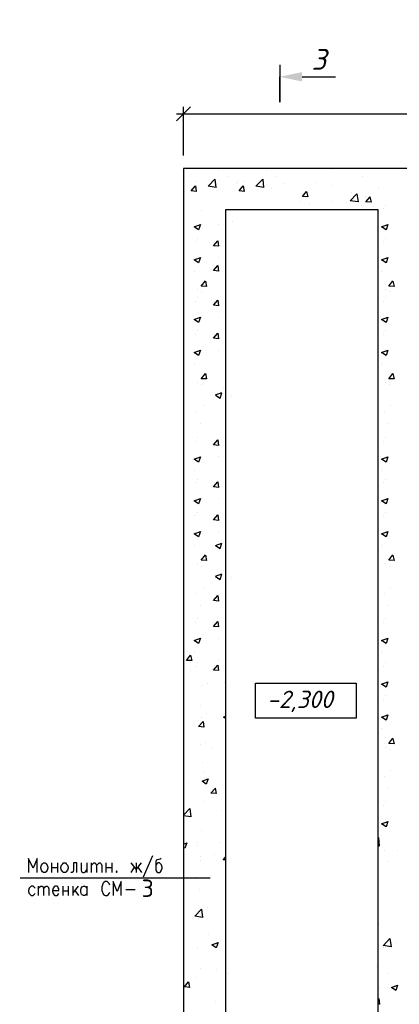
# Model space of a CAD drawing. Extents: x -119078 to 1619993, y 264752 to 340742.
# Tile 51 of 220: x 387511 to 392971, y 311529 to 325684. Entities that reach past the tile are written whole.
import ezdxf

# ---------------------------------------------------------------- set-up
doc = ezdxf.new("R2010")
doc.units = 0
doc.header["$MEASUREMENT"] = 0
for name, color, linetype in [('PDF _Геометрия', 250, 'Continuous'), ('PDF _Сплошная заливка', 7, 'Continuous'), ('PDF _Текст', 7, 'Continuous'), ('Ярлык', 1, 'Continuous')]:
    doc.layers.add(name, color=color, linetype=linetype)
doc.styles.add('ISO', font='times.ttf')
doc.styles.add('PDF ISOCPEUR Italic', font='isocpeui.ttf')

msp = doc.modelspace()

# ---------------------------------------------------------------- linework, layer by layer
at = {"layer": 'PDF _Геометрия', "color": 7, "lineweight": -3}
for points in [[(391250.783, 325036.315), (391250.783, 324498.667), (391250.783, 324862.744)], [(391572.524, 324862.744), (392055.137, 324862.744)], [(392666.183, 307826.7), (392666.183, 322948.679), (390469.026, 322948.679), (390469.026, 306626.7), (392666.183, 306626.7)], [(387761.411, 313425.611), (387761.411, 313624.583), (387702.143, 313484.879), (387638.641, 313624.583), (387638.641, 313425.611)], [(387968.85, 313561.081), (387968.85, 313425.611)], [(388053.519, 313561.081), (388053.519, 313425.611)], [(388332.926, 313425.611), (388332.926, 313561.081), (388286.358, 313561.081), (388286.358, 313463.712), (388282.125, 313434.078), (388265.191, 313425.611), (388248.257, 313425.611)], [(388396.428, 313561.081), (388396.428, 313463.712), (388400.661, 313434.078), (388417.595, 313425.611), (388438.762, 313425.611), (388455.696, 313434.078), (388476.863, 313463.712)], [(388476.863, 313561.081), (388476.863, 313425.611)], [(388540.365, 313561.081), (388540.365, 313425.611)], [(388540.365, 313522.98), (388561.532, 313548.381), (388578.466, 313561.081), (388591.166, 313561.081), (388608.1, 313548.381), (388616.567, 313522.98), (388616.567, 313425.611)], [(388616.567, 313522.98), (388637.734, 313548.381), (388654.668, 313561.081), (388667.368, 313561.081), (388684.302, 313548.381), (388692.769, 313522.98), (388692.769, 313425.611)], [(388752.037, 313561.081), (388752.037, 313425.611)], [(388836.706, 313561.081), (388836.706, 313425.611)], [(389255.817, 313561.081), (389188.082, 313472.179), (389116.113, 313561.081)], [(389188.082, 313561.081), (389188.082, 313425.611)], [(389420.921, 313662.684), (389285.451, 313357.876)], [(389543.691, 313624.583), (389530.991, 313616.116), (389492.89, 313607.649), (389475.956, 313599.182), (389467.489, 313578.015), (389467.489, 313463.712), (389475.956, 313446.778), (389484.423, 313434.078), (389497.123, 313425.611), (389522.524, 313425.611), (389535.224, 313434.078), (389552.158, 313455.245), (389560.625, 313484.879), (389560.625, 313501.813), (389552.158, 313531.447), (389543.691, 313539.914), (389535.224, 313548.381), (389522.524, 313561.081), (389497.123, 313561.081), (389484.423, 313548.381), (389467.489, 313531.447)], [(387968.85, 313493.346), (388053.519, 313493.346)], [(388752.037, 313493.346), (388836.706, 313493.346)], [(389111.88, 313425.611), (389162.681, 313501.813)], [(389209.249, 313501.813), (389264.284, 313425.611)], [(387515.871, 313349.409), (390250.676, 313349.409)], [(388807.072, 313243.573), (388798.605, 313264.74), (388790.138, 313273.207), (388781.671, 313281.674), (388768.971, 313294.374), (388739.336, 313294.374), (388722.403, 313281.674), (388713.936, 313273.207), (388705.469, 313264.74), (388701.235, 313243.573), (388692.769, 313218.173), (388692.769, 313167.371), (388701.235, 313141.971), (388705.469, 313120.803), (388722.403, 313103.87), (388739.336, 313091.169), (388768.971, 313091.169), (388781.671, 313103.87), (388798.605, 313120.803), (388807.072, 313141.971)], [(388972.176, 313091.169), (388972.176, 313294.374), (388912.908, 313150.437), (388853.639, 313294.374), (388853.639, 313091.169)], [(387731.777, 313197.005), (387714.843, 313218.173), (387702.143, 313226.639), (387676.742, 313226.639), (387664.042, 313218.173), (387647.108, 313197.005), (387638.641, 313167.371), (387638.641, 313150.437), (387647.108, 313120.803), (387664.042, 313103.87), (387676.742, 313091.169), (387702.143, 313091.169), (387714.843, 313103.87), (387731.777, 313120.803)], [(387778.345, 313226.639), (387778.345, 313091.169)], [(387778.345, 313188.538), (387799.512, 313218.173), (387816.446, 313226.639), (387829.146, 313226.639), (387846.08, 313218.173), (387854.547, 313188.538), (387854.547, 313091.169)], [(387854.547, 313188.538), (387875.714, 313218.173), (387892.648, 313226.639), (387905.348, 313226.639), (387922.282, 313218.173), (387930.749, 313188.538), (387930.749, 313091.169)], [(387981.55, 313167.371), (388074.686, 313167.371), (388074.686, 313188.538), (388066.219, 313205.472), (388057.752, 313218.173), (388045.052, 313226.639), (388019.651, 313226.639), (388006.951, 313218.173), (387990.017, 313197.005), (387981.55, 313167.371), (387981.55, 313150.437), (387990.017, 313120.803), (388006.951, 313103.87), (388019.651, 313091.169), (388045.052, 313091.169), (388057.752, 313103.87), (388074.686, 313120.803)], [(388129.721, 313226.639), (388129.721, 313091.169)], [(388129.721, 313158.904), (388210.156, 313158.904)], [(388210.156, 313226.639), (388210.156, 313091.169)], [(388273.658, 313226.639), (388273.658, 313091.169)], [(388349.86, 313226.639), (388273.658, 313129.27)], [(388303.292, 313167.371), (388358.327, 313091.169)], [(388476.863, 313120.803), (388464.163, 313103.87), (388447.229, 313091.169), (388426.062, 313091.169), (388409.128, 313103.87), (388400.661, 313112.336), (388396.428, 313120.803), (388387.961, 313150.437), (388387.961, 313167.371), (388396.428, 313197.005), (388409.128, 313218.173), (388426.062, 313226.639), (388447.229, 313226.639), (388464.163, 313218.173), (388476.863, 313197.005)], [(388476.863, 313226.639), (388476.863, 313091.169)], [(389035.678, 313180.072), (389171.148, 313180.072)]]:
    msp.add_lwpolyline(points, dxfattribs=at)
at = {"layer": 'PDF _Геометрия', "color": 251, "lineweight": -3, "true_color": 0x535353}
for points in [[(389965.246, 324430.932), (389766.274, 324227.727)], [(389867.877, 323732.414), (389867.877, 324430.932)], [(389766.274, 324329.33), (403293.923, 324329.33)]]:
    msp.add_lwpolyline(points, dxfattribs=at)
at = {"layer": 'PDF _Геометрия', "color": 7, "lineweight": -3}
for points in [[(389867.877, 323545.595), (389867.877, 306029.785), (392666.183, 306029.785), (392666.183, 306029.785), (403139.077, 306029.785), (403139.077, 323545.595)], [(390902.014, 316143.368), (392349.852, 316143.368), (392349.852, 315643.822), (390902.014, 315643.822)], [(387854.547, 313561.081), (387875.714, 313561.081), (387892.648, 313548.381), (387905.348, 313531.447), (387913.815, 313501.813), (387913.815, 313484.879), (387905.348, 313455.245), (387892.648, 313434.078), (387875.714, 313425.611), (387854.547, 313425.611), (387837.613, 313434.078), (387824.913, 313455.245), (387816.446, 313484.879), (387816.446, 313501.813), (387824.913, 313531.447), (387837.613, 313548.381)], [(388142.421, 313561.081), (388167.822, 313561.081), (388180.522, 313548.381), (388197.456, 313531.447), (388205.923, 313501.813), (388205.923, 313484.879), (388197.456, 313455.245), (388180.522, 313434.078), (388167.822, 313425.611), (388142.421, 313425.611), (388129.721, 313434.078), (388112.787, 313455.245), (388104.32, 313484.879), (388104.32, 313501.813), (388112.787, 313531.447), (388129.721, 313548.381)], [(388904.441, 313446.778), (388895.974, 313434.078), (388904.441, 313425.611), (388912.908, 313434.078)]]:
    msp.add_lwpolyline(points, close=True, dxfattribs=at)
at = {"layer": 'PDF _Геометрия', "color": 8, "lineweight": -3, "true_color": 0x767676}
for points in [[(390372.621, 323515.961), (390372.621, 323515.961)], [(391061.708, 323515.961), (391061.708, 323515.961)], [(392014.233, 323532.894), (392014.233, 323532.894)], [(392437.577, 323435.525), (392437.577, 323435.525)], [(389949.277, 323355.09), (389949.277, 323355.09)], [(390055.113, 323215.386), (389978.911, 323223.853), (390038.179, 323295.822), (390050.88, 323215.386)], [(390042.413, 323363.557), (390042.413, 323363.557)], [(390334.52, 323270.421), (390220.217, 323291.588), (390317.587, 323393.191), (390330.287, 323270.421)], [(390320.855, 323388.957), (390320.855, 323388.957)], [(390520.792, 323427.058), (390520.792, 323427.058)], [(390626.628, 323329.689), (390626.628, 323329.689)], [(390638.364, 323355.09), (390638.364, 323355.09)], [(390744.2, 323215.386), (390667.998, 323223.853), (390727.266, 323295.822), (390739.966, 323215.386)], [(390731.499, 323363.557), (390731.499, 323363.557)], [(391023.607, 323270.421), (390909.304, 323291.588), (391006.673, 323393.191), (391019.374, 323270.421)], [(391209.879, 323427.058), (391209.879, 323427.058)], [(391315.715, 323329.689), (391315.715, 323329.689)], [(391777.16, 323342.389), (391777.16, 323342.389)], [(391993.066, 323300.055), (391993.066, 323300.055)], [(391137.91, 323261.954), (391137.91, 323261.954)], [(392285.173, 323198.452), (392285.173, 323198.452)], [(392670.417, 323270.421), (392670.417, 323270.421)], [(391548.554, 323071.449), (391548.554, 323071.449)], [(391679.791, 323029.115), (391679.791, 323029.115)], [(391997.299, 323071.449), (391997.299, 323071.449)], [(392420.644, 323012.181), (392420.644, 323012.181)], [(392479.912, 323134.951), (392479.912, 323134.951)], [(392547.647, 323134.951), (392564.581, 323058.749), (392488.379, 323062.982), (392551.88, 323134.951)], [(392767.786, 323019.268), (392767.786, 323019.268)], [(390118.615, 322944.446), (390118.615, 322944.446)], [(390807.701, 322944.446), (390807.701, 322944.446)], [(392738.152, 322964.233), (392738.152, 322964.233)], [(390113.417, 322739.125), (390113.417, 322739.125)], [(390375.89, 322739.861), (390375.89, 322739.861)], [(390566.395, 322783.575), (390566.395, 322783.575)], [(392810.12, 322739.125), (392810.12, 322739.125)], [(390041.448, 322489.352), (390041.448, 322489.352)], [(390071.082, 322544.386), (390071.082, 322544.386)], [(390375.89, 322425.85), (390299.688, 322434.317), (390358.956, 322506.285), (390371.657, 322425.85)], [(390312.388, 322493.585), (390312.388, 322493.585)], [(392738.152, 322489.352), (392738.152, 322489.352)], [(392767.786, 322544.386), (392767.786, 322544.386)], [(390375.89, 322264.979), (390375.89, 322264.979)], [(390024.514, 322066.007), (390024.514, 322066.007)], [(390375.89, 322067.871), (390299.688, 322076.338), (390358.956, 322148.306), (390371.657, 322067.871)], [(390312.388, 322135.606), (390312.388, 322135.606)], [(392721.218, 322066.007), (392721.218, 322066.007)], [(390181.152, 321926.308), (390198.085, 321850.106), (390121.883, 321854.34), (390181.152, 321930.542)], [(392877.855, 321926.308), (392894.789, 321850.106), (392818.587, 321854.34), (392877.855, 321930.542)], [(390071.082, 321799.305), (390071.082, 321799.305)], [(390126.117, 321769.671), (390126.117, 321769.671)], [(392767.786, 321799.305), (392767.786, 321799.305)], [(392822.821, 321769.671), (392822.821, 321769.671)], [(390041.448, 321632.944), (390041.448, 321632.944)], [(390071.082, 321687.978), (390071.082, 321687.978)], [(390375.89, 321569.442), (390299.688, 321577.909), (390358.956, 321649.877), (390371.657, 321569.442)], [(390312.388, 321637.177), (390312.388, 321637.177)], [(392738.152, 321632.944), (392738.152, 321632.944)], [(392767.786, 321687.978), (392767.786, 321687.978)], [(390113.417, 321407.835), (390113.417, 321407.835)], [(390375.89, 321408.571), (390375.89, 321408.571)], [(392810.12, 321407.835), (392810.12, 321407.835)], [(390071.082, 321213.097), (390071.082, 321213.097)], [(390375.89, 321094.56), (390299.688, 321103.027), (390358.956, 321174.996), (390371.657, 321094.56)], [(392767.786, 321213.097), (392767.786, 321213.097)], [(390041.448, 321158.062), (390041.448, 321158.062)], [(390312.388, 321162.295), (390312.388, 321162.295)], [(392738.152, 321158.062), (392738.152, 321158.062)], [(390375.89, 320933.69), (390375.89, 320933.69)], [(390024.514, 320734.718), (390024.514, 320734.718)], [(392721.218, 320734.718), (392721.218, 320734.718)], [(390071.082, 320468.016), (390071.082, 320468.016)], [(390181.152, 320595.019), (390198.085, 320518.817), (390121.883, 320523.05), (390181.152, 320599.252)], [(392767.786, 320468.016), (392767.786, 320468.016)], [(392877.855, 320595.019), (392894.789, 320518.817), (392818.587, 320523.05), (392877.855, 320599.252)], [(390126.117, 320438.381), (390126.117, 320438.381)], [(390329.322, 320290.211), (390418.225, 320324.078)], [(390447.859, 320379.113), (390447.859, 320379.113)], [(392822.821, 320438.381), (392822.821, 320438.381)], [(390329.322, 320285.977), (390392.824, 320243.643), (390418.225, 320319.845)], [(390562.162, 320273.277), (390562.162, 320273.277)], [(390054.148, 320048.905), (390054.148, 320048.905)], [(390151.518, 320133.573), (390151.518, 320133.573)], [(392750.852, 320048.905), (392750.852, 320048.905)], [(392848.221, 320133.573), (392848.221, 320133.573)], [(390113.417, 319875.333), (390113.417, 319875.333)], [(392810.12, 319875.333), (392810.12, 319875.333)], [(390041.448, 319625.56), (390041.448, 319625.56)], [(390071.082, 319680.595), (390071.082, 319680.595)], [(390375.89, 319562.059), (390299.688, 319570.525), (390358.956, 319642.494), (390371.657, 319562.059)], [(390312.388, 319629.794), (390312.388, 319629.794)], [(392738.152, 319625.56), (392738.152, 319625.56)], [(392767.786, 319680.595), (392767.786, 319680.595)], [(390375.89, 319401.188), (390375.89, 319401.188)], [(390024.514, 319202.216), (390024.514, 319202.216)], [(392721.218, 319202.216), (392721.218, 319202.216)], [(390071.082, 319079.399), (390071.082, 319079.399)], [(392767.786, 319079.399), (392767.786, 319079.399)], [(390041.448, 319024.364), (390041.448, 319024.364)], [(390375.89, 318960.862), (390299.688, 318969.329), (390358.956, 319041.298), (390371.657, 318960.862)], [(390312.388, 319028.598), (390312.388, 319028.598)], [(392738.152, 319024.364), (392738.152, 319024.364)], [(390113.417, 318799.256), (390113.417, 318799.256)], [(390375.89, 318799.992), (390375.89, 318799.992)], [(392810.12, 318799.256), (392810.12, 318799.256)], [(390041.448, 318549.483), (390041.448, 318549.483)], [(390071.082, 318604.517), (390071.082, 318604.517)], [(390375.89, 318485.981), (390299.688, 318494.448), (390358.956, 318566.416), (390371.657, 318485.981)], [(390312.388, 318553.716), (390312.388, 318553.716)], [(392738.152, 318549.483), (392738.152, 318549.483)], [(392767.786, 318604.517), (392767.786, 318604.517)], [(390375.89, 318325.11), (390375.89, 318325.11)], [(390024.514, 318126.138), (390024.514, 318126.138)], [(390329.322, 318126.691), (390418.225, 318160.558)], [(390329.322, 318122.457), (390392.824, 318080.123), (390418.225, 318156.325)], [(392721.218, 318126.138), (392721.218, 318126.138)], [(390181.152, 317986.439), (390198.085, 317910.237), (390121.883, 317914.471), (390181.152, 317990.673)], [(392877.855, 317986.439), (392894.789, 317910.237), (392818.587, 317914.471), (392877.855, 317990.673)], [(390071.082, 317859.436), (390071.082, 317859.436)], [(390126.117, 317829.802), (390126.117, 317829.802)], [(392767.786, 317859.436), (392767.786, 317859.436)], [(392822.821, 317829.802), (392822.821, 317829.802)], [(390329.322, 317681.631), (390418.225, 317715.499)], [(390329.322, 317677.398), (390392.824, 317635.063), (390418.225, 317711.265)], [(390447.859, 317770.534), (390447.859, 317770.534)], [(390562.162, 317664.698), (390562.162, 317664.698)], [(390151.518, 317524.994), (390151.518, 317524.994)], [(392848.221, 317524.994), (392848.221, 317524.994)], [(390054.148, 317440.325), (390054.148, 317440.325)], [(390375.89, 317324.739), (390299.688, 317333.205), (390358.956, 317405.174), (390371.657, 317324.739)], [(392750.852, 317440.325), (392750.852, 317440.325)], [(390113.417, 317266.754), (390113.417, 317266.754)], [(392810.12, 317266.754), (392810.12, 317266.754)], [(390071.082, 317072.015), (390071.082, 317072.015)], [(392767.786, 317072.015), (392767.786, 317072.015)], [(390041.448, 317016.981), (390041.448, 317016.981)], [(390375.89, 316953.479), (390299.688, 316961.946), (390358.956, 317033.914), (390371.657, 316953.479)], [(390312.388, 317021.214), (390312.388, 317021.214)], [(392738.152, 317016.981), (392738.152, 317016.981)], [(390375.89, 316792.608), (390375.89, 316792.608)], [(390024.514, 316593.636), (390024.514, 316593.636)], [(392721.218, 316593.636), (392721.218, 316593.636)], [(390041.448, 316389.753), (390041.448, 316389.753)], [(390071.082, 316444.788), (390071.082, 316444.788)], [(390375.89, 316326.251), (390299.688, 316334.718), (390358.956, 316406.687), (390371.657, 316326.251)], [(390312.388, 316393.986), (390312.388, 316393.986)], [(390371.657, 316469.457), (390371.657, 316469.457)], [(392738.152, 316389.753), (392738.152, 316389.753)], [(392767.786, 316444.788), (392767.786, 316444.788)], [(389961.013, 316325.52), (389961.013, 316325.52)], [(390143.051, 316109.615), (390143.051, 316109.615)], [(390206.552, 316139.249), (390206.552, 316139.249)], [(390460.559, 316151.949), (390460.559, 316151.949)], [(392810.12, 316164.645), (392810.12, 316164.645)], [(392767.786, 315969.906), (392767.786, 315969.906)], [(390117.65, 315821.74), (390117.65, 315821.74)], [(392738.152, 315914.871), (392738.152, 315914.871)], [(390126.117, 315652.403), (390126.117, 315652.403)], [(390193.852, 315715.904), (390193.852, 315715.904)], [(390469.026, 315639.702), (390443.625, 315656.636), (390469.026, 315669.336)], [(392721.218, 315491.527), (392721.218, 315491.527)], [(390113.417, 315258.692), (390113.417, 315258.692)], [(390176.918, 315292.56), (390176.918, 315292.56)], [(392877.855, 315351.828), (392894.789, 315275.626), (392818.587, 315279.86), (392877.855, 315356.062)], [(389872.11, 315174.024), (389872.11, 315174.024)], [(390274.287, 315212.125), (390274.287, 315212.125)], [(392767.786, 315224.825), (392767.786, 315224.825)], [(392822.821, 315195.191), (392822.821, 315195.191)], [(390138.817, 315004.686), (390138.817, 315004.686)], [(390164.218, 314873.449), (390164.218, 314873.449)], [(392750.852, 314805.714), (392750.852, 314805.714)], [(392848.221, 314890.383), (392848.221, 314890.383)], [(389939.845, 314712.578), (389939.845, 314712.578)], [(390320.855, 314636.376), (390337.789, 314560.174), (390261.587, 314564.408), (390325.089, 314636.376)], [(392810.12, 314632.143), (392810.12, 314632.143)], [(390147.284, 314450.105), (390147.284, 314450.105)], [(390295.455, 314500.906), (390295.455, 314500.906)], [(392738.152, 314382.37), (392738.152, 314382.37)], [(392767.786, 314437.404), (392767.786, 314437.404)], [(389867.877, 314246.899), (389956.779, 314344.269), (389973.713, 314225.732), (389867.877, 314238.432)], [(390409.758, 314318.868), (390409.758, 314318.868)], [(390130.35, 314026.76), (390130.35, 314026.76)], [(392721.218, 313959.025), (392721.218, 313959.025)], [(389867.877, 313832.022), (389914.445, 313848.956), (389884.811, 313772.754), (389867.877, 313785.454)], [(390049.915, 313848.956), (390049.915, 313848.956)], [(390075.316, 313815.088), (390075.316, 313815.088)], [(390392.824, 313857.423), (390392.824, 313857.423)], [(392666.183, 313920.924), (392670.417, 313925.158), (392683.117, 313802.388), (392666.183, 313806.621)], [(390316.622, 313679.618), (390316.622, 313679.618)], [(392759.319, 313734.653), (392759.319, 313734.653)], [(392941.357, 313738.886), (392941.357, 313738.886)], [(390109.183, 313649.984), (390109.183, 313649.984)], [(390117.65, 313603.416), (390117.65, 313603.416)], [(390469.026, 313607.649), (390439.392, 313607.649), (390469.026, 313645.75)], [(392818.587, 313586.482), (392818.587, 313586.482)], [(390058.382, 313357.876), (390058.382, 313357.876)], [(390100.716, 313180.072), (390100.716, 313180.072)], [(390206.552, 312921.831), (390206.552, 312921.831)], [(390083.782, 312756.727), (390083.782, 312756.727)], [(392674.65, 312688.992), (392674.65, 312688.992)], [(389872.11, 312418.052), (389872.11, 312418.052)], [(390227.72, 312528.121), (390227.72, 312528.121)], [(392738.152, 312371.484), (392835.521, 312477.32), (392852.455, 312354.55), (392738.152, 312375.717)], [(392937.124, 312413.818), (392937.124, 312413.818)], [(390071.082, 312333.383), (390071.082, 312333.383)], [(392738.152, 312341.85), (392738.152, 312341.85)], [(390104.95, 312041.275), (390104.95, 312041.275)], [(390337.789, 312024.341), (390337.789, 312024.341)], [(390511.36, 311977.773), (390511.36, 311977.773)], [(392640.783, 312070.909), (392640.783, 312070.909)], [(392661.95, 312075.143), (392661.95, 312075.143)], [(392814.354, 311977.773), (392814.354, 311977.773)], [(389956.779, 311770.335), (389880.577, 311778.802), (389939.845, 311850.77), (389952.546, 311770.335)], [(389973.713, 311880.404), (389973.713, 311880.404)], [(390054.148, 311914.272), (390054.148, 311914.272)], [(390481.726, 311838.07), (390481.726, 311838.07)], [(392683.117, 311766.101), (392683.117, 311766.101)], [(390320.855, 311562.896), (390320.855, 311562.896)], [(392666.183, 311605.23), (392674.65, 311613.697), (392687.35, 311533.262), (392666.183, 311533.262)]]:
    msp.add_lwpolyline(points, dxfattribs=at)
for points in [[(391637.456, 323215.386), (391654.39, 323134.951), (391578.188, 323143.418)], [(392378.309, 323062.982), (392264.006, 323079.916), (392361.375, 323181.519)], [(390109.183, 322739.861), (390083.782, 322663.659), (390020.281, 322705.993)], [(392805.887, 322739.861), (392780.486, 322663.659), (392716.985, 322705.993)], [(390109.183, 322264.979), (390083.782, 322188.777), (390020.281, 322231.112)], [(392805.887, 322264.979), (392780.486, 322188.777), (392716.985, 322231.112)], [(390109.183, 321408.571), (390083.782, 321332.369), (390020.281, 321374.704)], [(392805.887, 321408.571), (392780.486, 321332.369), (392716.985, 321374.704)], [(390109.183, 320933.69), (390083.782, 320857.488), (390020.281, 320899.822)], [(392805.887, 320933.69), (392780.486, 320857.488), (392716.985, 320899.822)], [(390109.183, 319401.188), (390083.782, 319324.986), (390020.281, 319367.32)], [(392805.887, 319401.188), (392780.486, 319324.986), (392716.985, 319367.32)], [(390109.183, 318799.992), (390083.782, 318723.79), (390020.281, 318766.124)], [(392805.887, 318799.992), (392780.486, 318723.79), (392716.985, 318766.124)], [(390109.183, 318325.11), (390083.782, 318248.908), (390020.281, 318291.242)], [(392805.887, 318325.11), (392780.486, 318248.908), (392716.985, 318291.242)], [(390109.183, 316792.608), (390083.782, 316716.406), (390020.281, 316758.741)], [(392805.887, 316792.608), (392780.486, 316716.406), (392716.985, 316758.741)], [(389969.479, 316549.893), (389986.413, 316469.457), (389910.211, 316473.691)], [(392805.887, 316165.38), (392780.486, 316089.178), (392716.985, 316131.513)], [(392805.887, 315690.499), (392780.486, 315614.297), (392716.985, 315656.631)], [(390147.284, 315593.134), (390159.984, 315512.699), (390083.782, 315521.166)], [(390223.486, 314771.846), (390193.852, 314695.644), (390134.584, 314737.979)], [(392805.887, 314157.997), (392780.486, 314081.795), (392716.985, 314124.129)], [(390138.817, 312777.894), (390028.748, 312794.828), (390126.117, 312896.431)], [(390363.19, 312418.052), (390337.789, 312341.85), (390274.287, 312384.184)], [(392945.591, 311804.202), (392920.19, 311728), (392856.688, 311770.335)]]:
    msp.add_lwpolyline(points, close=True, dxfattribs=at)
at = {"layer": 'PDF _Сплошная заливка', "lineweight": 30, "transparency": 33554559}
msp.add_solid([(391250.783, 324862.744), (391572.524, 324930.479), (391572.524, 324795.008)], dxfattribs=at)

# ---------------------------------------------------------------- texts
at = {"layer": 'PDF _Текст', "lineweight": 30, "attachment_point": 7, "style": 'PDF ISOCPEUR Italic'}
for s, insert, char_height in [('3', (391707.994, 324963.064), 299.975), ('-2,300', (391068.537, 315729.668), 249.9795), ('{\\fISOCPEUR|b0|i0|c204|p34;3}', (389263.276, 313072.548), 249.97948)]:
    msp.add_mtext(s, dxfattribs=dict(at, insert=insert, char_height=char_height))
at = {"layer": 'Ярлык', "color": 165, "lineweight": 50, "char_height": 253.56783, "attachment_point": 1, "style": 'ISO'}
for s, insert, width in [('\\pi5485.19957;{\\fISOCPEUR|b0|i1|c204|p34;\\H2.7606x;\\C167;\\c8277566;ООО  \\fISOCPEUR|b0|i1|c0|p34;"UNIVER  PRO STILE"\\fISOCPEUR|b1|i1|c204|p34;\\Q15;\\T1.25; \\fArial|b1|i0|c204|p34;\\H0.36224x;\\T1.15;   \\fArial|b0|i0|c204|p34;\\T1;          }', (-90957.556, 325671.286), 25625.47242), ('\\pi5485.19957;{\\fISOCPEUR|b0|i1|c204|p34;\\H2.7606x;\\C167;\\c8277566;ООО  \\fISOCPEUR|b0|i1|c0|p34;"UNIVER  PRO STILE"\\fISOCPEUR|b1|i1|c204|p34;\\Q15;\\T1.25; \\fArial|b1|i0|c204|p34;\\H0.36224x;\\T1.15;   \\fArial|b0|i0|c204|p34;\\T1;          }', (-41908.934, 325671.286), 25625.47242), ('{\\C167;\\c8277566;             \\P\\P\\pi6540.45083;\\fISOCPEUR|b0|i1|c204|p34;\\H0.98593x;Лицензия  \\fISOCPEUR|b0|i1|c0|p34;№ 072193 \\fISOCPEUR|b0|i1|c204|p34;от \\fISOCPEUR|b0|i1|c0|p34;3 \\fISOCPEUR|b0|i1|c204|p34;апреля \\fISOCPEUR|b0|i1|c0|p34;202\\fISOCPEUR|b0|i1|c204|p34;3г\\fISOCPEUR|b0|i1|c0|p34;. \\P\\pi2223.49782;\\fISOCPEUR|b0|i1|c204|p34;Министерство строительства и жилищно-коммунального хозяйства Республики Узбекистан}', (-89126.802, 324659.709), 19682.04146), ('{\\C167;\\c8277566;             \\P\\P\\pi6540.45083;\\fISOCPEUR|b0|i1|c204|p34;\\H0.98593x;Лицензия  \\fISOCPEUR|b0|i1|c0|p34;№ 072193 \\fISOCPEUR|b0|i1|c204|p34;от \\fISOCPEUR|b0|i1|c0|p34;3 \\fISOCPEUR|b0|i1|c204|p34;апреля \\fISOCPEUR|b0|i1|c0|p34;202\\fISOCPEUR|b0|i1|c204|p34;3г\\fISOCPEUR|b0|i1|c0|p34;. \\P\\pi2223.49782;\\fISOCPEUR|b0|i1|c204|p34;Министерство строительства и жилищно-коммунального хозяйства Республики Узбекистан}', (-40078.181, 324659.709), 19682.04146)]:
    msp.add_mtext(s, dxfattribs=dict(at, insert=insert, width=width))

doc.saveas('drawing.dxf')
